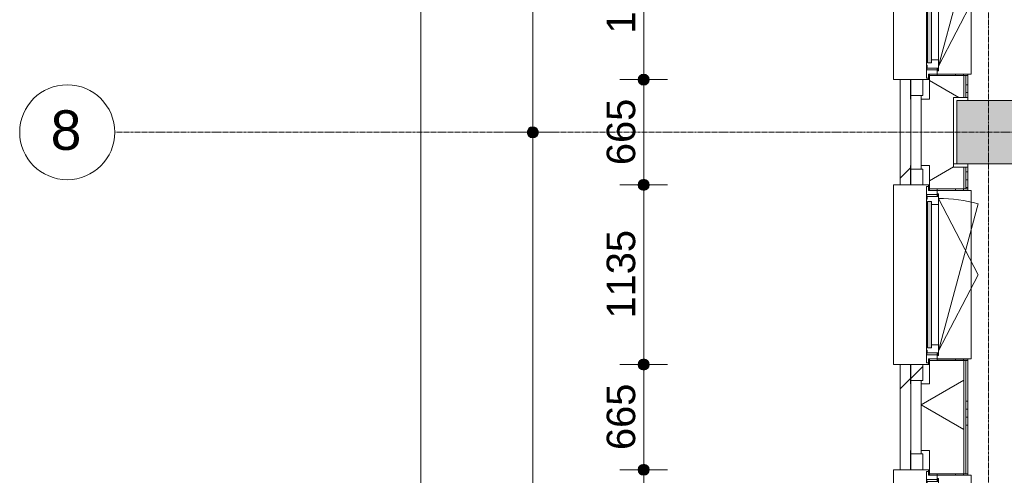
# Model space of a CAD drawing. Header units: millimetres. Extents: x -6115 to 78411, y -6358 to 59618.
# Tile 34 of 99: x -6115 to 100, y 35632 to 38511. Entities that reach past the tile are written whole.
import ezdxf

# ---------------------------------------------------------------- set-up
doc = ezdxf.new("R2010")
doc.units = ezdxf.units.MM
doc.linetypes.add('Dash', pattern=[6.35, 3.175, -3.175])
doc.linetypes.add('stramien', pattern=[22.225, 12.7, -3.175, 3.175, -3.175])
for name, color, linetype, lineweight in [('00_Algemeen', 7, 'Continuous', 35), ('00_Algemeen-100', 7, 'Continuous', 9), ('05_Bouwplaatsvoorzieningen', 7, 'Continuous', 9), ('22_Metselwerk', 7, 'Continuous', 9), ('25_Metaalconstructiewerk', 7, 'Continuous', 9), ('30_Kozijnen-ramen-deuren', 7, 'Continuous', 9), ('42_Dekvloeren en vloersystemen', 7, 'Continuous', 9)]:
    doc.layers.add(name, color=color, linetype=linetype, lineweight=lineweight)
doc.styles.add('Arial', font='arial.ttf', dxfattribs={"height": 250})
doc.styles.add('Arial_1', font='arial.ttf', dxfattribs={"height": 180})
doc.dimstyles.new('00_AEE_maatvoering_1_8mm', dxfattribs={"dimscale": 304.8, "dimtxt": 183.646692, "dimasz": 0.918635, "dimexe": 0.492126, "dimexo": 0.0625, "dimgap": 0, "dimtad": 1, "dimdec": 0, "dimzin": 0, "dimdsep": 46, "dimtxsty": 'Arial_1', "dimblk1": 'DOTSMALL', "dimblk2": 'DOTSMALL', "dimsah": 1, "dimcen": 0.09, "dimdle": 0.492126, "dimazin": 0, "dimtfac": 1, "dimtdec": 4, "dimtix": 1, "dimtmove": 0, "dimatfit": 3, "dimfxl": 0.492126, "dimfxlon": 1, "dimtvp": 1, "dimtolj": 1, "dimtzin": 0, "dimarcsym": 2})
pattern_1 = [(45, (400, -3e-13), (-565.685, 565.685), []), (45, (600, -4e-13), (-565.685, 565.685), [])]

# ---------------------------------------------------------------- blocks, each defined once
blk = doc.blocks.new('Direct Shape - 2410-10368 v1 - IFC-model constructie _zonder onderbouw_ _MM21228_-1202395-02 tweede verdieping overzicht')
at = {"layer": '25_Metaalconstructiewerk'}
blk.add_hatch(color=256, dxfattribs=at).paths.add_polyline_path([(-200, -200), (200, -200), (200, 200), (-200, 200), (-200, 5.9)])
for p, q in [((200, 200), (-200, 200)), ((-200, 200), (-200, -200)), ((200, -200), (200, 200)), ((-200, -200), (200, -200))]:
    blk.add_line(p, q, dxfattribs=at)
blk = doc.blocks.new('Direct Shape - NLRS_28_SC_TLB_kolom vierkant prefab_gen_AT_kolom vierkant_gen_lxb 400x400_800354-1202398-02 tweede verdieping overzicht')
blk.add_blockref('Direct Shape - 2410-10368 v1 - IFC-model constructie _zonder onderbouw_ _MM21228_-1202395-02 tweede verdieping overzicht', (0, 0))
blk = doc.blocks.new('2410-10368 v1 - IFC-model constructie _zonder onderbouw_ _MM21228__ifc-1-02 tweede verdieping overzicht')
at = {"layer": '25_Metaalconstructiewerk', "lineweight": 9}
blk.add_blockref('Direct Shape - NLRS_28_SC_TLB_kolom vierkant prefab_gen_AT_kolom vierkant_gen_lxb 400x400_800354-1202398-02 tweede verdieping overzicht', (0, 37800), dxfattribs=at)
blk = doc.blocks.new('31_AEE_kozijnen_KA1_CS77 - AEE_CS 77_Raam merk A1-6832846-02 tweede verdieping overzicht')
at = {"layer": '30_Kozijnen-ramen-deuren', "true_color": 0xcccccc}
blk.add_hatch(color=254, dxfattribs=at).paths.add_polyline_path([(-462.5, -231.3), (462.5, -231.3), (462.5, -207.3), (-462.5, -207.3)])
at = {"layer": '30_Kozijnen-ramen-deuren'}
for p, q in [((-481.5, -199.5), (-557.5, -199.5)), ((-557.5, -199.5), (-557.5, -212.3)), ((-557.5, -212.3), (-532.5, -212.3)), ((-532.5, -212.3), (-532.5, -267.5)), ((-506.5, -203.3), (-481.5, -203.3)), ((-506.5, -267.5), (-506.5, -203.3)), ((-494.5, -203.8), (-494.5, -272.5)), ((-476.5, -203.8), (-494.5, -203.8)), ((-481.5, -199.5), (-476.5, -199.5)), ((-481.5, -203.3), (-481.5, -199.5)), ((-476.5, -203.3), (-481.5, -203.3)), ((-443.5, -199.5), (-476.5, -199.5)), ((-476.5, -199.5), (-476.5, -203.8)), ((-462.5, -231.3), (-462.5, -207.3)), ((-462.5, -231.3), (-462.5, -207.3)), ((-462.5, -207.3), (462.5, -207.3)), ((462.5, -231.3), (-462.5, -231.3)), ((443.5, -199.5), (-443.5, -199.5)), ((-443.5, -207.3), (-443.5, -199.5)), ((-443.5, -276.5), (-443.5, -231.3)), ((443.5, -199.5), (443.5, -207.3)), ((476.5, -199.5), (443.5, -199.5)), ((443.5, -231.3), (443.5, -276.5)), ((462.5, -207.3), (462.5, -231.3)), ((462.5, -231.3), (462.5, -207.3)), ((476.5, -199.5), (481.5, -199.5)), ((476.5, -203.8), (476.5, -199.5)), ((481.5, -203.3), (476.5, -203.3)), ((494.5, -203.8), (476.5, -203.8)), ((481.5, -199.5), (481.5, -203.3)), ((557.5, -199.5), (481.5, -199.5)), ((481.5, -203.3), (506.5, -203.3)), ((494.5, -272.5), (494.5, -203.8)), ((506.5, -203.3), (506.5, -267.5)), ((532.5, -267.5), (532.5, -212.3)), ((532.5, -212.3), (557.5, -212.3)), ((557.5, -212.3), (557.5, -199.5)), ((-532.5, -267.5), (-506.5, -267.5)), ((-494.5, -272.5), (-511.5, -272.5)), ((-511.5, -272.5), (-511.5, -276.5)), ((-511.5, -276.5), (-443.5, -276.5)), ((-494.5, -267.5), (-506.5, -267.5)), ((-481.5, -276.5), (0, -525.7)), ((-481.5, -276.5), (448.7, -525.7)), ((443.5, -276.5), (-443.5, -276.5)), ((0, -525.7), (481.5, -276.5)), ((443.5, -276.5), (511.5, -276.5)), ((506.5, -267.5), (494.5, -267.5)), ((511.5, -272.5), (494.5, -272.5)), ((506.5, -267.5), (532.5, -267.5)), ((511.5, -276.5), (511.5, -272.5))]:
    blk.add_line(p, q, dxfattribs=at)
blk.add_arc((-481.5, -276.5), 963, 345, 360, dxfattribs=at)
blk = doc.blocks.new('31_AEE_DAI_Dagkant_Interieur - Zonder Onderkant-V63-02 tweede verdieping overzicht')
at = {"layer": '05_Bouwplaatsvoorzieningen'}
h = blk.add_hatch(dxfattribs=at)
h.set_pattern_fill('FP_178', color=256, style=0, pattern_type=2)
h.set_pattern_definition([(0, (-35100, -791.5), (0, 500), []), (0, (-35100, -841.5), (0, 500), []), (0, (-35100, -891.5), (0, 500), []), (0, (-35100, -941.5), (0, 500), [])])
h.paths.add_polyline_path([(-542.5, -461.5), (-533, -461.5), (-533, -267.5), (-542.5, -267.5), (-542.5, -449)])
h.paths.add_polyline_path([(533, -437), (533, -461.5), (542.5, -461.5), (542.5, -267.5), (533, -267.5), (533, -328.2)])
for p, q in [((-533, -267.5), (-542.5, -267.5)), ((-533, -461.5), (-533, -267.5)), ((533, -267.5), (533, -461.5)), ((542.5, -267.5), (533, -267.5)), ((-542.5, -461.5), (-533, -461.5)), ((533, -461.5), (542.5, -461.5))]:
    blk.add_line(p, q, dxfattribs=at)
blk = doc.blocks.new('31_AEE_DAI_Dagkant_Interieur - Zonder Onderkant-V64-02 tweede verdieping overzicht')
at = {"layer": '05_Bouwplaatsvoorzieningen'}
h = blk.add_hatch(dxfattribs=at)
h.set_pattern_fill('FP_179', color=256, style=0, pattern_type=2)
h.set_pattern_definition([(0, (-36900, -791.5), (0, 500), []), (0, (-36900, -841.5), (0, 500), []), (0, (-36900, -891.5), (0, 500), []), (0, (-36900, -941.5), (0, 500), [])])
h.paths.add_polyline_path([(-542.5, -267.5), (-542.5, -461.5), (-533, -461.5), (-533, -267.5)])
h.paths.add_polyline_path([(533, -441.5), (533, -461.5), (542.5, -461.5), (542.5, -267.5), (533, -267.5), (533, -437)])
for p, q in [((-533, -267.5), (-542.5, -267.5)), ((-533, -461.5), (-533, -267.5)), ((533, -267.5), (533, -461.5)), ((542.5, -267.5), (533, -267.5)), ((-542.5, -461.5), (-533, -461.5)), ((533, -461.5), (542.5, -461.5))]:
    blk.add_line(p, q, dxfattribs=at)
blk = doc.blocks.new('42_AEE_VE_vensterbank - Standaard-6843292-02 tweede verdieping overzicht')
at = {"layer": '05_Bouwplaatsvoorzieningen'}
for p, q in [((-532.5, -482.5), (-532.5, -267.5)), ((532.5, -267.5), (532.5, -482.5)), ((-532.5, -482.5), (532.5, -482.5))]:
    blk.add_line(p, q, dxfattribs=at)
blk = doc.blocks.new('31_AEE_DAI_Dagkant_Interieur - Zonder Onderkant-V65-02 tweede verdieping overzicht')
at = {"layer": '05_Bouwplaatsvoorzieningen'}
h = blk.add_hatch(dxfattribs=at)
h.set_pattern_fill('FP_180', color=256, style=0, pattern_type=2)
h.set_pattern_definition([(0, (-38700, -791.5), (0, 500), []), (0, (-38700, -841.5), (0, 500), []), (0, (-38700, -891.5), (0, 500), []), (0, (-38700, -941.5), (0, 500), [])])
h.paths.add_polyline_path([(-542.5, -267.5), (-542.5, -461.5), (-533, -461.5), (-533, -267.5)])
h.paths.add_polyline_path([(533, -461.5), (542.5, -461.5), (542.5, -267.5), (533, -267.5), (533, -449)])
for p, q in [((-533, -267.5), (-542.5, -267.5)), ((-533, -461.5), (-533, -267.5)), ((533, -267.5), (533, -461.5)), ((542.5, -267.5), (533, -267.5)), ((-542.5, -461.5), (-533, -461.5)), ((533, -461.5), (542.5, -461.5))]:
    blk.add_line(p, q, dxfattribs=at)
blk = doc.blocks.new('21_AEE_WA_lekdorpel - 21_AEE_WA_lekdorpel-V195-02 tweede verdieping overzicht')
at = {"layer": '05_Bouwplaatsvoorzieningen'}
for p, q in [((-567.5, -34.5), (-567.5, 8)), ((-567.5, 8), (567.5, 8)), ((567.5, 8), (567.5, -34.5)), ((-567.5, -213), (-567.5, -176.5)), ((567.5, -176.5), (567.5, -213)), ((-567.5, -215), (-567.5, -213)), ((-532.5, -213), (-567.5, -213)), ((-532.5, -215), (-567.5, -215)), ((567.5, -213), (532.5, -213)), ((567.5, -215), (532.5, -215)), ((567.5, -213), (567.5, -215))]:
    blk.add_line(p, q, dxfattribs=at)
blk = doc.blocks.new('Grid - 3 mm-485849-02 tweede verdieping overzicht')
at = {"layer": '00_Algemeen', "lineweight": 9}
blk.add_circle((0, 0), 3, dxfattribs=at)
blk = doc.blocks.new('DIMBLOCK52-02 tweede verdieping overzicht')
at = {"layer": '00_Algemeen-100', "transparency": 16777216}
h = blk.add_hatch(color=256, dxfattribs=at)
edge = h.paths.add_edge_path()
edge.add_arc((-3582.3, 49157), 35, 0, 360)
h = blk.add_hatch(color=256, dxfattribs=at)
edge = h.paths.add_edge_path()
edge.add_arc((-3582.3, -557.5), 35, 0, 360)
for p, q in [((-3582.3, -707.5), (-3582.3, 49307)), ((-3582.3, 49157), (-3732.3, 49157)), ((-3582.3, 49157), (-3432.3, 49157)), ((-3582.3, -557.5), (-3732.3, -557.5)), ((-3582.3, -557.5), (-3432.3, -557.5))]:
    blk.add_line(p, q, dxfattribs=at)
for centre in [(-3582.3, 49157), (-3582.3, -557.5)]:
    blk.add_circle(centre, 35, dxfattribs=at)
at = {"layer": '00_Algemeen-100', "color": 0, "transparency": 16777216, "insert": (-3816, 23953.6), "char_height": 180, "width": 830.648, "attachment_point": 1, "rotation": 90, "line_spacing_factor": 0.941778, "style": 'Arial_1'}
blk.add_mtext('49715', dxfattribs=at)
blk = doc.blocks.new('_DotSmall')
at = {"color": 0, "linetype": 'ByBlock', "const_width": 0.5}
blk.add_lwpolyline([(-0.0625, 0, 1), (0.0625, 0, 1)], format="xyb", close=True, dxfattribs=at)
blk = doc.blocks.new('DIMBLOCK55-02 tweede verdieping overzicht')
at = {"layer": '00_Algemeen-100', "transparency": 16777216}
h = blk.add_hatch(color=256, dxfattribs=at)
edge = h.paths.add_edge_path()
edge.add_arc((-2876.3, 43200), 35, 0, 360)
h = blk.add_hatch(color=256, dxfattribs=at)
edge = h.paths.add_edge_path()
edge.add_arc((-2876.3, 37800), 35, 0, 360)
for p, q in [((-2876.3, 43200), (-3026.3, 43200)), ((-2876.3, 43200), (-2876.3, 37800)), ((-2876.3, 43200), (-2726.3, 43200)), ((-2876.3, 37800), (-3026.3, 37800)), ((-2876.3, 37800), (-2726.3, 37800))]:
    blk.add_line(p, q, dxfattribs=at)
for centre in [(-2876.3, 43200), (-2876.3, 37800)]:
    blk.add_circle(centre, 35, dxfattribs=at)
at = {"layer": '00_Algemeen-100', "color": 0, "transparency": 16777216, "insert": (-3110, 40223.1), "char_height": 180, "width": 664.518, "attachment_point": 1, "rotation": 90, "line_spacing_factor": 0.941778, "style": 'Arial_1'}
blk.add_mtext('5400', dxfattribs=at)
blk = doc.blocks.new('DIMBLOCK56-02 tweede verdieping overzicht')
at = {"layer": '00_Algemeen-100', "transparency": 16777216}
h = blk.add_hatch(color=256, dxfattribs=at)
edge = h.paths.add_edge_path()
edge.add_arc((-2876.3, 37800), 35, 0, 360)
h = blk.add_hatch(color=256, dxfattribs=at)
edge = h.paths.add_edge_path()
edge.add_arc((-2876.3, 32400), 35, 0, 360)
for p, q in [((-2876.3, 37800), (-3026.3, 37800)), ((-2876.3, 37800), (-2876.3, 32400)), ((-2876.3, 37800), (-2726.3, 37800)), ((-2876.3, 32400), (-3026.3, 32400)), ((-2876.3, 32400), (-2726.3, 32400))]:
    blk.add_line(p, q, dxfattribs=at)
for centre in [(-2876.3, 37800), (-2876.3, 32400)]:
    blk.add_circle(centre, 35, dxfattribs=at)
at = {"layer": '00_Algemeen-100', "color": 0, "transparency": 16777216, "insert": (-3110, 34823.1), "char_height": 180, "width": 664.518, "attachment_point": 1, "rotation": 90, "line_spacing_factor": 0.941778, "style": 'Arial_1'}
blk.add_mtext('5400', dxfattribs=at)
blk = doc.blocks.new('DIMBLOCK160-02 tweede verdieping overzicht')
at = {"layer": '00_Algemeen-100', "transparency": 16777216}
h = blk.add_hatch(color=256, dxfattribs=at)
edge = h.paths.add_edge_path()
edge.add_arc((-2176.3, 35667.5), 35, 0, 360)
h = blk.add_hatch(color=256, dxfattribs=at)
edge = h.paths.add_edge_path()
edge.add_arc((-2176.3, 34532.5), 35, 0, 360)
for p, q in [((-2176.3, 35667.5), (-2326.3, 35667.5)), ((-2176.3, 34532.5), (-2176.3, 35667.5)), ((-2176.3, 35667.5), (-2026.3, 35667.5)), ((-2176.3, 34532.5), (-2326.3, 34532.5)), ((-2176.3, 34532.5), (-2026.3, 34532.5))]:
    blk.add_line(p, q, dxfattribs=at)
for centre in [(-2176.3, 35667.5), (-2176.3, 34532.5)]:
    blk.add_circle(centre, 35, dxfattribs=at)
at = {"layer": '00_Algemeen-100', "color": 0, "transparency": 16777216, "insert": (-2410, 34823.1), "char_height": 180, "width": 664.518, "attachment_point": 1, "rotation": 90, "line_spacing_factor": 0.941778, "style": 'Arial_1'}
blk.add_mtext('1135', dxfattribs=at)
blk = doc.blocks.new('DIMBLOCK161-02 tweede verdieping overzicht')
at = {"layer": '00_Algemeen-100', "transparency": 16777216}
h = blk.add_hatch(color=256, dxfattribs=at)
edge = h.paths.add_edge_path()
edge.add_arc((-2176.3, 36332.5), 35, 0, 360)
h = blk.add_hatch(color=256, dxfattribs=at)
edge = h.paths.add_edge_path()
edge.add_arc((-2176.3, 35667.5), 35, 0, 360)
for p, q in [((-2176.3, 36332.5), (-2326.3, 36332.5)), ((-2176.3, 35667.5), (-2176.3, 36332.5)), ((-2176.3, 36332.5), (-2026.3, 36332.5)), ((-2176.3, 35667.5), (-2326.3, 35667.5)), ((-2176.3, 35667.5), (-2026.3, 35667.5))]:
    blk.add_line(p, q, dxfattribs=at)
for centre in [(-2176.3, 36332.5), (-2176.3, 35667.5)]:
    blk.add_circle(centre, 35, dxfattribs=at)
at = {"layer": '00_Algemeen-100', "color": 0, "transparency": 16777216, "insert": (-2410, 35792.3), "char_height": 180, "width": 498.389, "attachment_point": 1, "rotation": 90, "line_spacing_factor": 0.941778, "style": 'Arial_1'}
blk.add_mtext('665', dxfattribs=at)
blk = doc.blocks.new('DIMBLOCK162-02 tweede verdieping overzicht')
at = {"layer": '00_Algemeen-100', "transparency": 16777216}
h = blk.add_hatch(color=256, dxfattribs=at)
edge = h.paths.add_edge_path()
edge.add_arc((-2176.3, 37467.5), 35, 0, 360)
h = blk.add_hatch(color=256, dxfattribs=at)
edge = h.paths.add_edge_path()
edge.add_arc((-2176.3, 36332.5), 35, 0, 360)
for p, q in [((-2176.3, 37467.5), (-2326.3, 37467.5)), ((-2176.3, 36332.5), (-2176.3, 37467.5)), ((-2176.3, 37467.5), (-2026.3, 37467.5)), ((-2176.3, 36332.5), (-2326.3, 36332.5)), ((-2176.3, 36332.5), (-2026.3, 36332.5))]:
    blk.add_line(p, q, dxfattribs=at)
for centre in [(-2176.3, 37467.5), (-2176.3, 36332.5)]:
    blk.add_circle(centre, 35, dxfattribs=at)
at = {"layer": '00_Algemeen-100', "color": 0, "transparency": 16777216, "insert": (-2410, 36623.1), "char_height": 180, "width": 664.518, "attachment_point": 1, "rotation": 90, "line_spacing_factor": 0.941778, "style": 'Arial_1'}
blk.add_mtext('1135', dxfattribs=at)
blk = doc.blocks.new('DIMBLOCK163-02 tweede verdieping overzicht')
at = {"layer": '00_Algemeen-100', "transparency": 16777216}
h = blk.add_hatch(color=256, dxfattribs=at)
edge = h.paths.add_edge_path()
edge.add_arc((-2176.3, 38132.5), 35, 0, 360)
h = blk.add_hatch(color=256, dxfattribs=at)
edge = h.paths.add_edge_path()
edge.add_arc((-2176.3, 37467.5), 35, 0, 360)
for p, q in [((-2176.3, 38132.5), (-2326.3, 38132.5)), ((-2176.3, 37467.5), (-2176.3, 38132.5)), ((-2176.3, 38132.5), (-2026.3, 38132.5)), ((-2176.3, 37467.5), (-2326.3, 37467.5)), ((-2176.3, 37467.5), (-2026.3, 37467.5))]:
    blk.add_line(p, q, dxfattribs=at)
for centre in [(-2176.3, 38132.5), (-2176.3, 37467.5)]:
    blk.add_circle(centre, 35, dxfattribs=at)
at = {"layer": '00_Algemeen-100', "color": 0, "transparency": 16777216, "insert": (-2410, 37592.3), "char_height": 180, "width": 498.389, "attachment_point": 1, "rotation": 90, "line_spacing_factor": 0.941778, "style": 'Arial_1'}
blk.add_mtext('665', dxfattribs=at)
blk = doc.blocks.new('DIMBLOCK164-02 tweede verdieping overzicht')
at = {"layer": '00_Algemeen-100', "transparency": 16777216}
h = blk.add_hatch(color=256, dxfattribs=at)
edge = h.paths.add_edge_path()
edge.add_arc((-2176.3, 39267.5), 35, 0, 360)
h = blk.add_hatch(color=256, dxfattribs=at)
edge = h.paths.add_edge_path()
edge.add_arc((-2176.3, 38132.5), 35, 0, 360)
for p, q in [((-2176.3, 39267.5), (-2326.3, 39267.5)), ((-2176.3, 38132.5), (-2176.3, 39267.5)), ((-2176.3, 39267.5), (-2026.3, 39267.5)), ((-2176.3, 38132.5), (-2326.3, 38132.5)), ((-2176.3, 38132.5), (-2026.3, 38132.5))]:
    blk.add_line(p, q, dxfattribs=at)
for centre in [(-2176.3, 39267.5), (-2176.3, 38132.5)]:
    blk.add_circle(centre, 35, dxfattribs=at)
at = {"layer": '00_Algemeen-100', "color": 0, "transparency": 16777216, "insert": (-2410, 38423.1), "char_height": 180, "width": 664.518, "attachment_point": 1, "rotation": 90, "line_spacing_factor": 0.941778, "style": 'Arial_1'}
blk.add_mtext('1135', dxfattribs=at)

msp = doc.modelspace()

# ---------------------------------------------------------------- hatches: boundary and pattern name
at = {"layer": '22_Metselwerk'}
h = msp.add_hatch(dxfattribs=at)
h.set_pattern_fill('FP_173', color=256, angle=45, style=0, pattern_type=2)
h.set_pattern_definition(pattern_1)
h.paths.add_polyline_path([(-557, -557.5), (-491, -557.5), (-491.5, 332.5), (-557, 332.5), (-557, -51.7)])
h.paths.add_polyline_path([(-491.5, 1467.5), (-491.5, 2132.5), (-557, 2132.5), (-557, 1467.5)])
h.paths.add_polyline_path([(-557, 3267.5), (-491.5, 3267.5), (-491.5, 3932.5), (-557, 3932.5), (-557, 3275.8)])
h.paths.add_polyline_path([(-491.5, 5067.5), (-491.5, 5732.5), (-557, 5732.5), (-557, 5067.5)])
h.paths.add_polyline_path([(-491.5, 6867.5), (-491.5, 7532.5), (-557, 7532.5), (-557, 6867.5)])
h.paths.add_polyline_path([(-491.5, 8667.5), (-491.5, 9332.5), (-557, 9332.5), (-557, 8667.5)])
h.paths.add_polyline_path([(-557, 10467.5), (-491.5, 10467.5), (-491.5, 11132.5), (-557, 11132.5), (-557, 10485.4)])
h.paths.add_polyline_path([(-491.5, 12267.5), (-491.5, 12932.5), (-557, 12932.5), (-557, 12267.5)])
h.paths.add_polyline_path([(-491.5, 14067.5), (-491.5, 14732.5), (-557, 14732.5), (-557, 14067.5)])
h.paths.add_polyline_path([(-491.5, 15867.5), (-491.5, 16532.5), (-557, 16532.5), (-557, 15867.5)])
h.paths.add_polyline_path([(-557, 17667.5), (-491.5, 17667.5), (-491.5, 18332.5), (-557, 18332.5), (-557, 17695)])
h.paths.add_polyline_path([(-491.5, 19467.5), (-491.5, 20132.5), (-557, 20132.5), (-557, 19467.5)])
h.paths.add_polyline_path([(-491.5, 21267.5), (-491.5, 21932.5), (-557, 21932.5), (-557, 21267.5)])
h.paths.add_polyline_path([(-491.5, 23067.5), (-491.5, 23732.5), (-557, 23732.5), (-557, 23067.5)])
h.paths.add_polyline_path([(-491.5, 24867.5), (-491.5, 25532.5), (-557, 25532.5), (-557, 24867.5)])
h.paths.add_polyline_path([(-557, 26667.5), (-491.5, 26667.5), (-491.5, 27332.5), (-557, 27332.5), (-557, 27123)])
h.paths.add_polyline_path([(-557, 28467.5), (-491.5, 28467.5), (-491.5, 29132.5), (-557, 29132.5), (-557, 28786.7)])
h.paths.add_polyline_path([(-557, 30267.5), (-491.5, 30267.5), (-491.5, 30932.5), (-557, 30932.5), (-557, 30450.5)])
h.paths.add_polyline_path([(-491.5, 32067.5), (-491.5, 32732.5), (-557, 32732.5), (-557, 32067.5)])
h.paths.add_polyline_path([(-491.5, 33867.5), (-491.5, 34532.5), (-557, 34532.5), (-557, 33867.5)])
h.paths.add_polyline_path([(-491.5, 35667.5), (-491.5, 36332.5), (-557, 36332.5), (-557, 35667.5)])
h.paths.add_polyline_path([(-557, 37467.5), (-491.5, 37467.5), (-491.5, 38132.5), (-557, 38132.5), (-557, 37660.1)])
h.paths.add_polyline_path([(-491.5, 39267.5), (-491.5, 39932.5), (-557, 39932.5), (-557, 39267.5)])
h.paths.add_polyline_path([(-557, 41067.5), (-491.5, 41067.5), (-491.5, 41732.5), (-557, 41732.5), (-557, 41542.2)])
h.paths.add_polyline_path([(-557, 42867.5), (-491.5, 42867.5), (-491.5, 43532.5), (-557, 43532.5), (-557, 43205.9)])
h.paths.add_polyline_path([(-491.5, 44667.5), (-491.5, 45332.5), (-557, 45332.5), (-557, 44667.5)])
h.paths.add_polyline_path([(-491.5, 46467.5), (-491.5, 47132.5), (-557, 47132.5), (-557, 46467.5)])
h.paths.add_polyline_path([(-557, 48267.5), (-491.5, 48267.5), (-491, 49157), (-557, 49157), (-557, 48751.8)])
h = msp.add_hatch(dxfattribs=at)
h.set_pattern_fill('FP_172', color=256, angle=60, style=0, pattern_type=2)
h.set_pattern_definition([(330, (-424.5, 24300), (300, 519.615), []), (30, (-424.5, 24300), (-300, 519.615), [])])
h.paths.add_polyline_path([(-154.5, -424.5), (-154.5, -220), (-220, -220), (-220, 220), (-154.5, 220), (-154.5, 357.5), (-372.5, 357.5), (-372.5, 210), (-424.5, 210), (-424.5, -424.5)])
h.paths.add_polyline_path([(-372.5, 1442.5), (-154.5, 1442.5), (-154.5, 2157.5), (-372.5, 2157.5), (-372.5, 2010), (-424.5, 2010), (-424.5, 1590), (-372.5, 1590)])
h.paths.add_polyline_path([(-154.5, 3242.5), (-154.5, 3957.5), (-372.5, 3957.5), (-372.5, 3810), (-424.5, 3810), (-424.5, 3390), (-372.5, 3390), (-372.5, 3242.5)])
h.paths.add_polyline_path([(-154.5, 5042.5), (-154.5, 5180), (-220, 5180), (-220, 5620), (-154.5, 5620), (-154.5, 5757.5), (-372.5, 5757.5), (-372.5, 5610), (-424.5, 5610), (-424.5, 5190), (-372.5, 5190), (-372.5, 5042.5), (-263.3, 5042.5)])
h.paths.add_polyline_path([(-154.5, 6842.5), (-154.5, 7557.5), (-372.5, 7557.5), (-372.5, 7410), (-424.5, 7410), (-424.5, 6990), (-372.5, 6990), (-372.5, 6842.5), (-263.3, 6842.5)])
h.paths.add_polyline_path([(-372.5, 8642.5), (-154.5, 8642.5), (-154.5, 9357.5), (-372.5, 9357.5), (-372.5, 9210), (-424.5, 9210), (-424.5, 8790), (-372.5, 8790)])
h.paths.add_polyline_path([(-154.5, 10442.5), (-154.5, 10580), (-220, 10580), (-220, 11020), (-154.5, 11020), (-154.5, 11157.5), (-372.5, 11157.5), (-372.5, 11010), (-424.5, 11010), (-424.5, 10590), (-372.5, 10590), (-372.5, 10442.5)])
h.paths.add_polyline_path([(-372.5, 12242.5), (-154.5, 12242.5), (-154.5, 12957.5), (-372.5, 12957.5), (-372.5, 12810), (-424.5, 12810), (-424.5, 12390), (-372.5, 12390)])
h.paths.add_polyline_path([(-372.5, 14042.5), (-154.5, 14042.5), (-154.5, 14757.5), (-372.5, 14757.5), (-372.5, 14610), (-424.5, 14610), (-424.5, 14190), (-372.5, 14190)])
h.paths.add_polyline_path([(-154.5, 15842.5), (-154.5, 15980), (-220, 15980), (-220, 16420), (-154.5, 16420), (-154.5, 16557.5), (-372.5, 16557.5), (-372.5, 16410), (-424.5, 16410), (-424.5, 15990), (-372.5, 15990), (-372.5, 15842.5), (-263.3, 15842.5)])
h.paths.add_polyline_path([(-154.5, 17642.5), (-154.5, 18357.5), (-372.5, 18357.5), (-372.5, 18210), (-424.5, 18210), (-424.5, 17790), (-372.5, 17790), (-372.5, 17642.5)])
h.paths.add_polyline_path([(-154.5, 19442.5), (-154.5, 20157.5), (-372.5, 20157.5), (-372.5, 20010), (-424.5, 20010), (-424.5, 19590), (-372.5, 19590), (-372.5, 19442.5)])
h.paths.add_polyline_path([(-372.5, 21242.5), (-154.5, 21242.5), (-154.5, 21380), (-220, 21380), (-220, 21820), (-154.5, 21820), (-154.5, 21957.5), (-372.5, 21957.5), (-372.5, 21810), (-424.5, 21810), (-424.5, 21390), (-372.5, 21390)])
h.paths.add_polyline_path([(-154.5, 23042.5), (-154.5, 23757.5), (-372.5, 23757.5), (-372.5, 23610), (-424.5, 23610), (-424.5, 23190), (-372.5, 23190), (-372.5, 23042.5), (-263.3, 23042.5)])
h.paths.add_polyline_path([(-154.5, 24842.5), (-154.5, 25557.5), (-372.5, 25557.5), (-372.5, 25410), (-424.5, 25410), (-424.5, 24990), (-372.5, 24990), (-372.5, 24842.5)])
h.paths.add_polyline_path([(-372.5, 26642.5), (-154.5, 26642.5), (-154.5, 26780), (-220, 26780), (-220, 27220), (-154.5, 27220), (-154.5, 27357.5), (-372.5, 27357.5), (-372.5, 27210), (-424.5, 27210), (-424.5, 26790), (-372.5, 26790)])
h.paths.add_polyline_path([(-372.5, 28442.5), (-154.5, 28442.5), (-154.5, 29157.5), (-372.5, 29157.5), (-372.5, 29010), (-424.5, 29010), (-424.5, 28590), (-372.5, 28590)])
h.paths.add_polyline_path([(-372.5, 30242.5), (-154.5, 30242.5), (-154.5, 30957.5), (-372.5, 30957.5), (-372.5, 30810), (-424.5, 30810), (-424.5, 30390), (-372.5, 30390)])
h.paths.add_polyline_path([(-154.5, 32042.5), (-154.5, 32180), (-220, 32180), (-220, 32620), (-154.5, 32620), (-154.5, 32757.5), (-372.5, 32757.5), (-372.5, 32610), (-424.5, 32610), (-424.5, 32190), (-372.5, 32190), (-372.5, 32042.5)])
h.paths.add_polyline_path([(-372.5, 33842.5), (-154.5, 33842.5), (-154.5, 34557.5), (-372.5, 34557.5), (-372.5, 34410), (-424.5, 34410), (-424.5, 33990), (-372.5, 33990)])
h.paths.add_polyline_path([(-154.5, 35642.5), (-154.5, 36357.5), (-372.5, 36357.5), (-372.5, 36210), (-424.5, 36210), (-424.5, 35790), (-372.5, 35790), (-372.5, 35642.5), (-263.3, 35642.5)])
h.paths.add_polyline_path([(-372.5, 37442.5), (-154.5, 37442.5), (-154.5, 37580), (-220, 37580), (-220, 38020), (-154.5, 38020), (-154.5, 38157.5), (-372.5, 38157.5), (-372.5, 38010), (-424.5, 38010), (-424.5, 37590), (-372.5, 37590)])
h.paths.add_polyline_path([(-154.5, 39242.5), (-154.5, 39957.5), (-372.5, 39957.5), (-372.5, 39810), (-424.5, 39810), (-424.5, 39390), (-372.5, 39390), (-372.5, 39242.5)])
h.paths.add_polyline_path([(-372.5, 41042.5), (-154.5, 41042.5), (-154.5, 41757.5), (-372.5, 41757.5), (-372.5, 41610), (-424.5, 41610), (-424.5, 41190), (-372.5, 41190)])
h.paths.add_polyline_path([(-154.5, 42842.5), (-154.5, 42980), (-220, 42980), (-220, 43420), (-154.5, 43420), (-154.5, 43557.5), (-372.5, 43557.5), (-372.5, 43410), (-424.5, 43410), (-424.5, 42990), (-372.5, 42990), (-372.5, 42842.5), (-263.3, 42842.5)])
h.paths.add_polyline_path([(-372.5, 44642.5), (-154.5, 44642.5), (-154.5, 45357.5), (-372.5, 45357.5), (-372.5, 45210), (-424.5, 45210), (-424.5, 44790), (-372.5, 44790)])
h.paths.add_polyline_path([(-372.5, 46442.5), (-154.5, 46442.5), (-154.5, 47157.5), (-372.5, 47157.5), (-372.5, 47010), (-424.5, 47010), (-424.5, 46590), (-372.5, 46590), (-372.5, 46533.4)])
h.paths.add_polyline_path([(-372.5, 48242.5), (-154.5, 48242.5), (-154.5, 48380), (-220, 48380), (-220, 48820), (-154.5, 48820), (-154.5, 49024.5), (-424.5, 49024.5), (-424.5, 48390), (-372.5, 48390)])
h = msp.add_hatch(dxfattribs=at)
h.set_pattern_fill('FP_171', color=256, angle=90, style=0, pattern_type=2)
h.set_pattern_definition([(1e-13, (-424.5, 24100), (-9e-13, 500), []), (1e-13, (-424.5, 24050), (-9e-13, 500), []), (1e-13, (-424.5, 24000), (-9e-13, 500), []), (1e-13, (-424.5, 23950), (-9e-13, 500), [])])
h.paths.add_polyline_path([(-130, 220), (-130, 357.5), (-142.5, 357.5), (-142.5, 220)])
h.paths.add_polyline_path([(-130, 1442.5), (-130, 2157.5), (-142.5, 2157.5), (-142.5, 1442.5)])
h.paths.add_polyline_path([(-142.5, 3242.5), (-130, 3242.5), (-130, 3957.5), (-142.5, 3957.5), (-142.5, 3275.8)])
h.paths.add_polyline_path([(-130, 5042.5), (-130, 5180), (-142.5, 5180), (-142.5, 5042.5)])
h.paths.add_polyline_path([(-130, 5620), (-130, 5757.5), (-142.5, 5757.5), (-142.5, 5620)])
h.paths.add_polyline_path([(-142.5, 6842.5), (-130, 6842.5), (-130, 7557.5), (-142.5, 7557.5), (-142.5, 7157.9)])
h.paths.add_polyline_path([(-130, 8642.5), (-130, 9357.5), (-142.5, 9357.5), (-142.5, 8642.5)])
h.paths.add_polyline_path([(-130, 10442.5), (-130, 10580), (-142.5, 10580), (-142.5, 10442.5)])
h.paths.add_polyline_path([(-130, 11020), (-130, 11157.5), (-142.5, 11157.5), (-142.5, 11020)])
h.paths.add_polyline_path([(-130, 12242.5), (-130, 12957.5), (-142.5, 12957.5), (-142.5, 12242.5)])
h.paths.add_polyline_path([(-130, 14042.5), (-130, 14757.5), (-142.5, 14757.5), (-142.5, 14042.5)])
h.paths.add_polyline_path([(-142.5, 15842.5), (-130, 15842.5), (-130, 15980), (-142.5, 15980)])
h.paths.add_polyline_path([(-142.5, 16420), (-130, 16420), (-130, 16557.5), (-142.5, 16557.5)])
h.paths.add_polyline_path([(-130, 17642.5), (-130, 17920), (-142.5, 17920), (-142.5, 17642.5)])
h.paths.add_polyline_path([(-130, 17950), (-130, 18050), (-142.5, 18050), (-142.5, 17950)])
h.paths.add_polyline_path([(-130, 18080), (-130, 18357.5), (-142.5, 18357.5), (-142.5, 18080)])
h.paths.add_polyline_path([(-130, 19442.5), (-130, 20157.5), (-142.5, 20157.5), (-142.5, 19442.5)])
h.paths.add_polyline_path([(-130, 21242.5), (-130, 21380), (-142.5, 21380), (-142.5, 21242.5)])
h.paths.add_polyline_path([(-130, 21820), (-130, 21957.5), (-142.5, 21957.5), (-142.5, 21820)])
h.paths.add_polyline_path([(-142.5, 23042.5), (-130, 23042.5), (-130, 23757.5), (-142.5, 23757.5), (-142.5, 23240.9)])
h.paths.add_polyline_path([(-130, 24842.5), (-130, 25117.5), (-142.5, 25117.5), (-142.5, 24842.5)])
h.paths.add_polyline_path([(-130, 25147.5), (-130, 25247.5), (-142.5, 25247.5), (-142.5, 25147.5)])
h.paths.add_polyline_path([(-142.5, 25277.5), (-130, 25277.5), (-130, 25557.5), (-142.5, 25557.5), (-142.5, 25459.2)])
h.paths.add_polyline_path([(-130, 26642.5), (-130, 26780), (-142.5, 26780), (-142.5, 26642.5)])
h.paths.add_polyline_path([(-130, 27220), (-130, 27357.5), (-142.5, 27357.5), (-142.5, 27220)])
h.paths.add_polyline_path([(-130, 28442.5), (-130, 29157.5), (-142.5, 29157.5), (-142.5, 28442.5)])
h.paths.add_polyline_path([(-130, 30242.5), (-130, 30957.5), (-142.5, 30957.5), (-142.5, 30242.5)])
h.paths.add_polyline_path([(-142.5, 32042.5), (-130, 32042.5), (-130, 32180), (-142.5, 32180), (-142.5, 32114.2)])
h.paths.add_polyline_path([(-130, 32620), (-130, 32757.5), (-142.5, 32757.5), (-142.5, 32620)])
h.paths.add_polyline_path([(-130, 33842.5), (-130, 34557.5), (-142.5, 34557.5), (-142.5, 33842.5)])
h.paths.add_polyline_path([(-142.5, 35642.5), (-130, 35642.5), (-130, 36357.5), (-142.5, 36357.5), (-142.5, 35996.3)])
h.paths.add_polyline_path([(-142.5, 37442.5), (-130, 37442.5), (-130, 37580), (-142.5, 37580)])
h.paths.add_polyline_path([(-142.5, 38020), (-130, 38020), (-130, 38157.5), (-142.5, 38157.5)])
h.paths.add_polyline_path([(-130, 39242.5), (-130, 39957.5), (-142.5, 39957.5), (-142.5, 39242.5)])
h.paths.add_polyline_path([(-142.5, 41042.5), (-130, 41042.5), (-130, 41757.5), (-142.5, 41757.5), (-142.5, 41542.2)])
h.paths.add_polyline_path([(-130, 42842.5), (-130, 42980), (-142.5, 42980), (-142.5, 42842.5)])
h.paths.add_polyline_path([(-142.5, 43420), (-130, 43420), (-130, 43557.5), (-142.5, 43557.5)])
h.paths.add_polyline_path([(-142.5, 44642.5), (-130, 44642.5), (-130, 45357.5), (-142.5, 45357.5), (-142.5, 44869.7)])
h.paths.add_polyline_path([(-130, 46442.5), (-130, 47157.5), (-142.5, 47157.5), (-142.5, 46442.5)])
h.paths.add_polyline_path([(-130, 48242.5), (-130, 48380), (-142.5, 48380), (-142.5, 48242.5)])
h = msp.add_hatch(dxfattribs=at)
h.set_pattern_fill('FP_173', color=256, angle=45, style=0, pattern_type=2)
h.set_pattern_definition(pattern_1)
h.paths.add_polyline_path([(-415, 36232.5), (-415, 36332.5), (-491, 36332.5), (-491, 36232.5)])

# ---------------------------------------------------------------- linework, layer by layer
at = {"layer": '00_Algemeen', "color": 150, "linetype": 'stramien', "lineweight": 9, "true_color": 0x0080ff}
for p, q in [((0, -4950.1), (0, 59018.3)), ((77811.4, 37800), (-5515.3, 37800))]:
    msp.add_line(p, q, dxfattribs=at)
at = {"layer": '00_Algemeen', "linetype": 'Dash', "lineweight": 9}
msp.add_line((-200, 37600), (-220, 37600), dxfattribs=at)
at = {"layer": '22_Metselwerk'}
for p, q in [((-372.5, 38157.5), (-372.5, 38167.5)), ((-491.5, 38132.5), (-557, 38132.5)), ((-557, 38132.5), (-557, 37467.5)), ((-491.5, 38010), (-491.5, 38132.5)), ((-491, 37467.5), (-491, 38132.5)), ((-415, 38132.5), (-491, 38132.5)), ((-415, 38032.5), (-415, 38132.5)), ((-130, 38157.5), (-154.5, 38157.5)), ((-142.5, 38157.5), (-142.5, 38020)), ((-130, 38020), (-130, 38157.5)), ((-491, 38010), (-491.5, 38010)), ((-491, 38032.5), (-415, 38032.5)), ((-424.5, 38010), (-424.5, 38032.5)), ((-154.5, 38020), (-130, 38020)), ((-491.5, 37467.5), (-491.5, 37590)), ((-491.5, 37590), (-491, 37590)), ((-415, 37567.5), (-491, 37567.5)), ((-424.5, 37567.5), (-424.5, 37590)), ((-415, 37467.5), (-415, 37567.5)), ((-130, 37580), (-154.5, 37580)), ((-142.5, 37580), (-142.5, 37442.5)), ((-130, 37442.5), (-130, 37580)), ((-557, 37467.5), (-491.5, 37467.5)), ((-491, 37467.5), (-415, 37467.5)), ((-372.5, 37432.5), (-372.5, 37442.5)), ((-154.5, 37442.5), (-130, 37442.5)), ((-372.5, 36357.5), (-372.5, 36367.5)), ((-491.5, 36332.5), (-557, 36332.5)), ((-557, 36332.5), (-557, 35667.5)), ((-491.5, 36210), (-491.5, 36332.5)), ((-491, 35667.5), (-491, 36332.5)), ((-415, 36332.5), (-491, 36332.5)), ((-415, 36232.5), (-415, 36332.5)), ((-130, 36357.5), (-154.5, 36357.5)), ((-142.5, 36357.5), (-142.5, 35642.5)), ((-130, 35642.5), (-130, 36357.5)), ((-491, 36210), (-491.5, 36210)), ((-491, 36232.5), (-415, 36232.5)), ((-424.5, 36210), (-424.5, 36232.5)), ((-491.5, 35667.5), (-491.5, 35790)), ((-491.5, 35790), (-491, 35790)), ((-415, 35767.5), (-491, 35767.5)), ((-424.5, 35767.5), (-424.5, 35790)), ((-415, 35667.5), (-415, 35767.5)), ((-557, 35667.5), (-491.5, 35667.5)), ((-491, 35667.5), (-415, 35667.5)), ((-372.5, 35632.5), (-372.5, 35642.5)), ((-154.5, 35642.5), (-130, 35642.5))]:
    msp.add_line(p, q, dxfattribs=at)
at = {"layer": '22_Metselwerk', "lineweight": 18}
for p, q in [((-154.5, 38157.5), (-372.5, 38157.5)), ((-372.5, 38157.5), (-372.5, 38010)), ((-154.5, 38157.5), (-154.5, 38020)), ((-372.5, 38010), (-424.5, 38010)), ((-424.5, 38010), (-424.5, 37590)), ((-220, 37580), (-220, 38020)), ((-220, 38020), (-154.5, 38020)), ((-424.5, 37590), (-372.5, 37590)), ((-372.5, 37590), (-372.5, 37442.5)), ((-154.5, 37580), (-220, 37580)), ((-154.5, 37580), (-154.5, 37442.5)), ((-372.5, 37442.5), (-154.5, 37442.5)), ((-154.5, 36357.5), (-372.5, 36357.5)), ((-372.5, 36357.5), (-372.5, 36210)), ((-154.5, 36357.5), (-154.5, 35642.5)), ((-372.5, 36210), (-424.5, 36210)), ((-424.5, 36210), (-424.5, 35790)), ((-424.5, 35790), (-372.5, 35790)), ((-372.5, 35790), (-372.5, 35642.5)), ((-372.5, 35642.5), (-154.5, 35642.5))]:
    msp.add_line(p, q, dxfattribs=at)
at = {"layer": '42_Dekvloeren en vloersystemen'}
for p, q in [((-130, 38020), (-130, 38000)), ((-130, 37600), (-130, 37580))]:
    msp.add_line(p, q, dxfattribs=at)

# ---------------------------------------------------------------- block references
at = {"lineweight": 5}
msp.add_blockref('2410-10368 v1 - IFC-model constructie _zonder onderbouw_ _MM21228__ifc-1-02 tweede verdieping overzicht', (0, 0), dxfattribs=at)
at = {"layer": '00_Algemeen', "lineweight": 9, "xscale": 99.99999999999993, "yscale": 99.99999999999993, "zscale": 99.99999999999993, "rotation": 90}
msp.add_blockref('Grid - 3 mm-485849-02 tweede verdieping overzicht', (-5815.3, 37800), dxfattribs=at)
at = {"layer": '05_Bouwplaatsvoorzieningen'}
for name, p, rotation in [('21_AEE_WA_lekdorpel - 21_AEE_WA_lekdorpel-V195-02 tweede verdieping overzicht', (-591.5, 38700), 90.0000000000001), ('31_AEE_DAI_Dagkant_Interieur - Zonder Onderkant-V65-02 tweede verdieping overzicht', (-591.5, 38700), 90.0000000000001), ('42_AEE_VE_vensterbank - Standaard-6843292-02 tweede verdieping overzicht', (-591.5, 38700), 89.99999999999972), ('21_AEE_WA_lekdorpel - 21_AEE_WA_lekdorpel-V195-02 tweede verdieping overzicht', (-591.5, 36900), 90.0000000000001), ('31_AEE_DAI_Dagkant_Interieur - Zonder Onderkant-V64-02 tweede verdieping overzicht', (-591.5, 36900), 90.0000000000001), ('42_AEE_VE_vensterbank - Standaard-6843292-02 tweede verdieping overzicht', (-591.5, 36900), 89.99999999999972), ('21_AEE_WA_lekdorpel - 21_AEE_WA_lekdorpel-V195-02 tweede verdieping overzicht', (-591.5, 35100), 90.0000000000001), ('31_AEE_DAI_Dagkant_Interieur - Zonder Onderkant-V63-02 tweede verdieping overzicht', (-591.5, 35100), 90.0000000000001), ('42_AEE_VE_vensterbank - Standaard-6843292-02 tweede verdieping overzicht', (-591.5, 35100), 89.99999999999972)]:
    msp.add_blockref(name, p, dxfattribs=dict(at, rotation=rotation))
at = {"layer": '30_Kozijnen-ramen-deuren', "rotation": 90.0000000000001}
for p in [(-591.5, 38700), (-591.5, 36900), (-591.5, 35100)]:
    msp.add_blockref('31_AEE_kozijnen_KA1_CS77 - AEE_CS 77_Raam merk A1-6832846-02 tweede verdieping overzicht', p, dxfattribs=at)

# ---------------------------------------------------------------- texts
at = {"layer": '00_Algemeen', "lineweight": 9, "insert": (-5920.1, 37938.7), "char_height": 250, "width": 232.489, "attachment_point": 1, "style": 'Arial'}
msp.add_mtext('8', dxfattribs=at)

# ---------------------------------------------------------------- dimensions: what is measured, and where the dimension line sits
at = {"layer": '00_Algemeen', "lineweight": 9}
for base, p1, p2, override, picture, middle in [((-3582.2890343, 49157.0000013), (-3432.2890343, -557.5), (-3432.2890343, 49157.0000013), {"dimpost": '<>', "dimfxl": 49714.500001}, 'DIMBLOCK52-02 tweede verdieping overzicht', (-3674.1921726, 24299.7500006)), ((-2876.3, 37800), (-2726.3, 43200), (-2726.3, 37800), {"dimpost": '<>', "dimfxl": 5400}, 'DIMBLOCK55-02 tweede verdieping overzicht', (-2968.2, 40500)), ((-2176.3, 39267.5), (-2026.3, 38132.5), (-2026.3, 39267.5), {"dimpost": '<>', "dimfxl": 1135}, 'DIMBLOCK164-02 tweede verdieping overzicht', (-2268.3, 38700)), ((-2176.3, 38132.5), (-2026.3, 37467.5), (-2026.3, 38132.5), {"dimpost": '<>', "dimfxl": 665}, 'DIMBLOCK163-02 tweede verdieping overzicht', (-2268.2, 37800)), ((-2876.3, 32400), (-2726.3, 37800), (-2726.3, 32400), {"dimpost": '<>', "dimfxl": 5400}, 'DIMBLOCK56-02 tweede verdieping overzicht', (-2968.2, 35100)), ((-2176.3, 37467.5), (-2026.3, 36332.5), (-2026.3, 37467.5), {"dimpost": '<>', "dimfxl": 1135}, 'DIMBLOCK162-02 tweede verdieping overzicht', (-2268.3, 36900)), ((-2176.3, 36332.5), (-2026.3, 35667.5), (-2026.3, 36332.5), {"dimpost": '<>', "dimfxl": 665}, 'DIMBLOCK161-02 tweede verdieping overzicht', (-2268.2, 36000)), ((-2176.3, 35667.5), (-2026.3, 34532.5), (-2026.3, 35667.5), {"dimpost": '<>', "dimfxl": 1135}, 'DIMBLOCK160-02 tweede verdieping overzicht', (-2268.3, 35100))]:
    dim = msp.add_linear_dim(base=base, p1=p1, p2=p2, angle=90, dimstyle='00_AEE_maatvoering_1_8mm', override=override, dxfattribs=at)
    dim.commit()
    dim.dimension.update_dxf_attribs({"geometry": picture, "text_midpoint": middle})

doc.saveas('drawing.dxf')
